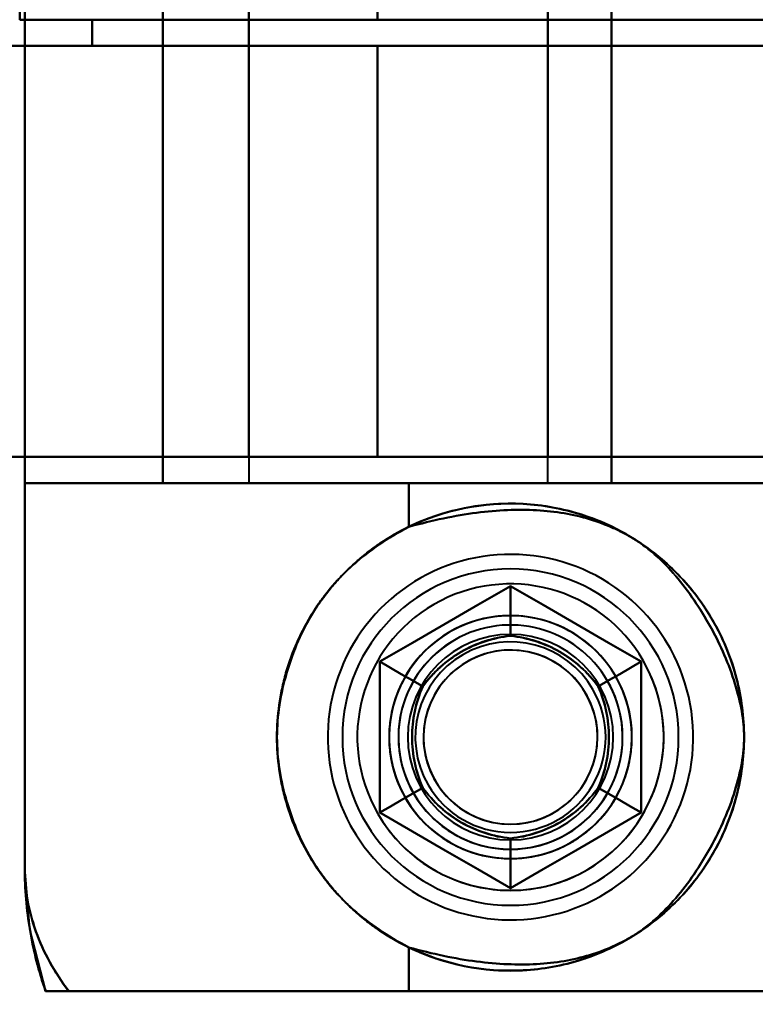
# Model space of a CAD drawing. Header units: millimetres. Extents: x -1392 to 1388, y -239 to 1267.
# Tile 18 of 91: x -465 to -445, y 223 to 249. Entities that reach past the tile are written whole.
import ezdxf

# ---------------------------------------------------------------- set-up
doc = ezdxf.new("R2010")
doc.units = ezdxf.units.MM
for name, color, linetype, lineweight in [('A-ANNO-DIMS', 211, 'Continuous', 30), ('A-ANNO-DIMS-20', 211, 'Continuous', 30), ('G-IMPT', 8, 'Continuous', 40)]:
    doc.layers.add(name, color=color, linetype=linetype, lineweight=lineweight)
doc.styles.add('Arial_1', font='arial.ttf', dxfattribs={"height": 60})
doc.dimstyles.new('Linéaire', dxfattribs={"dimscale": 304.8, "dimtxt": 61.215564, "dimasz": 0.131234, "dimexe": 0.131234, "dimexo": 0.131234, "dimgap": 0.131234, "dimtad": 1, "dimdec": 0, "dimzin": 0, "dimdsep": 46, "dimtxsty": 'Arial_1', "dimblk1": 'OBLIQUE', "dimblk2": 'OBLIQUE', "dimsah": 1, "dimcen": 0.09, "dimazin": 0, "dimtfac": 1, "dimtdec": 4, "dimtix": 1, "dimtmove": 0, "dimatfit": 3, "dimfxl": 1, "dimtvp": 1, "dimtfill": 1, "dimtolj": 1, "dimtzin": 0, "dimarcsym": 2})

# ---------------------------------------------------------------- blocks, each defined once
blk = doc.blocks.new('NEXA 2000 CALQUES_dwg-762145-Droite')
at = {"layer": 'G-IMPT'}
for p, q in [((-458.665, 275.072), (-458.665, 236.672)), ((-450.665, 236.672), (-450.665, 275.072)), ((-455.221, 249.072), (-464.8, 249.072)), ((-462.859, 249.072), (-464.8, 249.072)), ((-464.8, 249.072), (-455.221, 249.072)), ((-464.8, 249.072), (-462.859, 249.072)), ((-458.665, 249.072), (-458.665, 248.372)), ((-450.665, 249.072), (-458.665, 249.072)), ((-458.665, 249.072), (-450.665, 249.072)), ((-434.657, 249.072), (-455.221, 249.072)), ((-455.221, 249.072), (-434.657, 249.072)), ((-450.665, 248.372), (-450.665, 249.072)), ((-465.5, 248.372), (-455.221, 248.372)), ((-465.5, 248.372), (-462.859, 248.372)), ((-455.221, 248.372), (-465.5, 248.372)), ((-462.859, 248.372), (-465.5, 248.372)), ((-465.5, 248.372), (-455.221, 248.372)), ((-465.5, 248.372), (-462.859, 248.372)), ((-462.859, 248.372), (-465.5, 248.372)), ((-455.221, 248.372), (-465.5, 248.372)), ((-458.665, 248.372), (-450.665, 248.372)), ((-450.665, 248.372), (-458.665, 248.372)), ((-458.665, 248.372), (-450.665, 248.372)), ((-450.665, 248.372), (-458.665, 248.372)), ((-455.221, 248.372), (-434.657, 248.372)), ((-434.657, 248.372), (-455.221, 248.372)), ((-455.221, 248.372), (-434.657, 248.372)), ((-434.657, 248.372), (-455.221, 248.372)), ((-455.221, 237.372), (-465.5, 237.372)), ((-458.665, 237.372), (-465.5, 237.372)), ((-465.5, 237.372), (-458.665, 237.372)), ((-465.5, 237.372), (-455.221, 237.372)), ((-455.221, 237.372), (-465.5, 237.372)), ((-458.665, 237.372), (-465.5, 237.372)), ((-465.5, 237.372), (-455.221, 237.372)), ((-465.5, 237.372), (-458.665, 237.372)), ((-458.665, 237.372), (-458.665, 236.672)), ((-450.665, 237.372), (-458.665, 237.372)), ((-458.665, 237.372), (-450.665, 237.372)), ((-450.665, 237.372), (-458.665, 237.372)), ((-458.665, 237.372), (-450.665, 237.372)), ((-437.5, 237.372), (-455.221, 237.372)), ((-455.221, 237.372), (-437.5, 237.372)), ((-437.5, 237.372), (-455.221, 237.372)), ((-455.221, 237.372), (-437.5, 237.372)), ((-450.665, 236.672), (-450.665, 237.372)), ((-464.665, 236.672), (-464.665, 226.372)), ((-454.387, 236.672), (-464.665, 236.672)), ((-464.665, 236.672), (-454.387, 236.672)), ((-454.387, 236.672), (-464.665, 236.672)), ((-464.665, 236.672), (-454.387, 236.672)), ((-450.665, 236.672), (-458.665, 236.672)), ((-450.665, 236.672), (-458.665, 236.672)), ((-458.665, 236.672), (-450.665, 236.672)), ((-458.665, 236.672), (-450.665, 236.672)), ((-450.665, 236.672), (-458.665, 236.672)), ((-450.665, 236.672), (-458.665, 236.672)), ((-458.665, 236.672), (-450.665, 236.672)), ((-458.665, 236.672), (-450.665, 236.672)), ((-439.665, 236.672), (-454.387, 236.672)), ((-454.387, 236.672), (-439.665, 236.672)), ((-439.665, 236.672), (-454.387, 236.672)), ((-454.387, 236.672), (-439.665, 236.672)), ((-454.387, 223.072), (-463.484, 223.072)), ((-463.484, 223.072), (-454.387, 223.072)), ((-454.387, 223.072), (-463.484, 223.072)), ((-463.484, 223.072), (-454.387, 223.072)), ((-439.665, 223.072), (-454.387, 223.072)), ((-454.387, 223.072), (-439.665, 223.072)), ((-439.665, 223.072), (-454.387, 223.072)), ((-454.387, 223.072), (-439.665, 223.072))]:
    blk.add_line(p, q, dxfattribs=at)
at = {"layer": 'G-IMPT', "flags": 128}
for points in [[(-464.665, 285.372), (-464.665, 270.622), (-464.665, 255.872), (-464.665, 241.122), (-464.665, 226.372)], [(-464.665, 226.372), (-464.665, 241.122), (-464.665, 255.872), (-464.665, 270.622), (-464.665, 285.372)], [(-464.665, 285.372), (-464.665, 270.622), (-464.665, 255.872), (-464.665, 241.122), (-464.665, 226.372)], [(-464.665, 226.372), (-464.665, 241.122), (-464.665, 255.872), (-464.665, 270.622), (-464.665, 285.372)], [(-464.665, 236.672), (-464.665, 246.272), (-464.665, 255.872), (-464.665, 265.472), (-464.665, 275.072)], [(-464.665, 275.072), (-464.665, 265.472), (-464.665, 255.872), (-464.665, 246.272), (-464.665, 236.672)], [(-464.665, 275.072), (-464.665, 265.472), (-464.665, 255.872), (-464.665, 246.272), (-464.665, 236.672)], [(-464.665, 236.672), (-464.665, 246.272), (-464.665, 255.872), (-464.665, 265.472), (-464.665, 275.072)], [(-460.965, 275.072), (-460.965, 265.472), (-460.965, 255.872), (-460.965, 246.272), (-460.965, 236.672)], [(-460.965, 275.072), (-460.965, 265.472), (-460.965, 255.872), (-460.965, 246.272), (-460.965, 236.672)], [(-460.965, 236.672), (-460.965, 246.272), (-460.965, 255.872), (-460.965, 265.472), (-460.965, 275.072)], [(-460.965, 236.672), (-460.965, 246.272), (-460.965, 255.872), (-460.965, 265.472), (-460.965, 275.072)], [(-460.965, 275.072), (-460.965, 265.472), (-460.965, 255.872), (-460.965, 246.272), (-460.965, 236.672)], [(-460.965, 236.672), (-460.965, 246.272), (-460.965, 255.872), (-460.965, 265.472), (-460.965, 275.072)], [(-460.965, 275.072), (-460.965, 265.472), (-460.965, 255.872), (-460.965, 246.272), (-460.965, 236.672)], [(-460.965, 236.672), (-460.965, 246.272), (-460.965, 255.872), (-460.965, 265.472), (-460.965, 275.072)], [(-448.965, 236.672), (-448.965, 246.272), (-448.965, 255.872), (-448.965, 265.472), (-448.965, 275.072)], [(-448.965, 236.672), (-448.965, 246.272), (-448.965, 255.872), (-448.965, 265.472), (-448.965, 275.072)], [(-448.965, 275.072), (-448.965, 265.472), (-448.965, 255.872), (-448.965, 246.272), (-448.965, 236.672)], [(-448.965, 275.072), (-448.965, 265.472), (-448.965, 255.872), (-448.965, 246.272), (-448.965, 236.672)], [(-448.965, 275.072), (-448.965, 265.472), (-448.965, 255.872), (-448.965, 246.272), (-448.965, 236.672)], [(-448.965, 236.672), (-448.965, 246.272), (-448.965, 255.872), (-448.965, 265.472), (-448.965, 275.072)], [(-448.965, 236.672), (-448.965, 246.272), (-448.965, 255.872), (-448.965, 265.472), (-448.965, 275.072)], [(-448.965, 275.072), (-448.965, 265.472), (-448.965, 255.872), (-448.965, 246.272), (-448.965, 236.672)], [(-458.665, 237.372), (-458.665, 246.622), (-458.665, 255.872), (-458.665, 265.122), (-458.665, 274.372)], [(-458.665, 274.372), (-458.665, 265.122), (-458.665, 255.872), (-458.665, 246.622), (-458.665, 237.372)], [(-458.665, 274.372), (-458.665, 265.122), (-458.665, 255.872), (-458.665, 246.622), (-458.665, 237.372)], [(-458.665, 237.372), (-458.665, 246.622), (-458.665, 255.872), (-458.665, 265.122), (-458.665, 274.372)], [(-450.665, 237.372), (-450.665, 246.622), (-450.665, 255.872), (-450.665, 265.122), (-450.665, 274.372)], [(-450.665, 274.372), (-450.665, 265.122), (-450.665, 255.872), (-450.665, 246.622), (-450.665, 237.372)], [(-450.665, 274.372), (-450.665, 265.122), (-450.665, 255.872), (-450.665, 246.622), (-450.665, 237.372)], [(-450.665, 237.372), (-450.665, 246.622), (-450.665, 255.872), (-450.665, 265.122), (-450.665, 274.372)], [(-464.8, 262.672), (-464.8, 259.272), (-464.8, 255.872), (-464.8, 252.472), (-464.8, 249.072)], [(-464.8, 249.072), (-464.8, 252.472), (-464.8, 255.872), (-464.8, 259.272), (-464.8, 262.672)], [(-458.665, 262.672), (-458.665, 259.272), (-458.665, 255.872), (-458.665, 252.472), (-458.665, 249.072)], [(-458.665, 249.072), (-458.665, 252.472), (-458.665, 255.872), (-458.665, 259.272), (-458.665, 262.672)], [(-455.221, 262.672), (-455.221, 259.272), (-455.221, 255.872), (-455.221, 252.472), (-455.221, 249.072)], [(-455.221, 249.072), (-455.221, 252.472), (-455.221, 255.872), (-455.221, 259.272), (-455.221, 262.672)], [(-450.665, 249.072), (-450.665, 252.472), (-450.665, 255.872), (-450.665, 259.272), (-450.665, 262.672)], [(-450.665, 262.672), (-450.665, 259.272), (-450.665, 255.872), (-450.665, 252.472), (-450.665, 249.072)], [(-462.859, 248.372), (-462.859, 248.547), (-462.859, 248.722), (-462.859, 248.897), (-462.859, 249.072)], [(-462.859, 249.072), (-461.811, 249.072), (-460.762, 249.072), (-459.714, 249.072), (-458.665, 249.072)], [(-462.859, 249.072), (-462.859, 248.897), (-462.859, 248.722), (-462.859, 248.547), (-462.859, 248.372)], [(-462.859, 248.372), (-462.859, 248.547), (-462.859, 248.722), (-462.859, 248.897), (-462.859, 249.072)], [(-458.665, 249.072), (-459.714, 249.072), (-460.762, 249.072), (-461.811, 249.072), (-462.859, 249.072)], [(-462.859, 249.072), (-462.859, 248.897), (-462.859, 248.722), (-462.859, 248.547), (-462.859, 248.372)], [(-462.859, 249.072), (-461.811, 249.072), (-460.762, 249.072), (-459.714, 249.072), (-458.665, 249.072)], [(-458.665, 249.072), (-458.665, 248.897), (-458.665, 248.722), (-458.665, 248.547), (-458.665, 248.372)], [(-458.665, 248.372), (-458.665, 248.547), (-458.665, 248.722), (-458.665, 248.897), (-458.665, 249.072)], [(-458.665, 248.372), (-458.665, 248.547), (-458.665, 248.722), (-458.665, 248.897), (-458.665, 249.072)], [(-458.665, 249.072), (-458.665, 248.897), (-458.665, 248.722), (-458.665, 248.547), (-458.665, 248.372)], [(-450.665, 249.072), (-450.665, 248.897), (-450.665, 248.722), (-450.665, 248.547), (-450.665, 248.372)], [(-450.665, 248.372), (-450.665, 248.547), (-450.665, 248.722), (-450.665, 248.897), (-450.665, 249.072)], [(-450.665, 249.072), (-446.663, 249.072), (-442.661, 249.072), (-438.659, 249.072), (-434.657, 249.072)], [(-450.665, 249.072), (-446.663, 249.072), (-442.661, 249.072), (-438.659, 249.072), (-434.657, 249.072)], [(-450.665, 248.372), (-450.665, 248.547), (-450.665, 248.722), (-450.665, 248.897), (-450.665, 249.072)], [(-450.665, 249.072), (-450.665, 248.897), (-450.665, 248.722), (-450.665, 248.547), (-450.665, 248.372)], [(-434.657, 249.072), (-438.659, 249.072), (-442.661, 249.072), (-446.663, 249.072), (-450.665, 249.072)], [(-458.665, 248.372), (-459.714, 248.372), (-460.762, 248.372), (-461.811, 248.372), (-462.859, 248.372)], [(-462.859, 248.372), (-461.811, 248.372), (-460.762, 248.372), (-459.714, 248.372), (-458.665, 248.372)], [(-462.859, 248.372), (-461.811, 248.372), (-460.762, 248.372), (-459.714, 248.372), (-458.665, 248.372)], [(-458.665, 248.372), (-459.714, 248.372), (-460.762, 248.372), (-461.811, 248.372), (-462.859, 248.372)], [(-458.665, 237.372), (-458.665, 240.122), (-458.665, 242.872), (-458.665, 245.622), (-458.665, 248.372)], [(-458.665, 248.372), (-458.665, 245.622), (-458.665, 242.872), (-458.665, 240.122), (-458.665, 237.372)], [(-458.665, 248.372), (-458.665, 245.622), (-458.665, 242.872), (-458.665, 240.122), (-458.665, 237.372)], [(-458.665, 237.372), (-458.665, 240.122), (-458.665, 242.872), (-458.665, 245.622), (-458.665, 248.372)], [(-455.221, 248.372), (-455.221, 245.622), (-455.221, 242.872), (-455.221, 240.122), (-455.221, 237.372)], [(-455.221, 237.372), (-455.221, 240.122), (-455.221, 242.872), (-455.221, 245.622), (-455.221, 248.372)], [(-455.221, 237.372), (-455.221, 240.122), (-455.221, 242.872), (-455.221, 245.622), (-455.221, 248.372)], [(-455.221, 248.372), (-455.221, 245.622), (-455.221, 242.872), (-455.221, 240.122), (-455.221, 237.372)], [(-450.665, 248.372), (-446.663, 248.372), (-442.661, 248.372), (-438.659, 248.372), (-434.657, 248.372)], [(-450.665, 248.372), (-450.665, 245.622), (-450.665, 242.872), (-450.665, 240.122), (-450.665, 237.372)], [(-450.665, 237.372), (-450.665, 240.122), (-450.665, 242.872), (-450.665, 245.622), (-450.665, 248.372)], [(-434.657, 248.372), (-438.659, 248.372), (-442.661, 248.372), (-446.663, 248.372), (-450.665, 248.372)], [(-434.657, 248.372), (-438.659, 248.372), (-442.661, 248.372), (-446.663, 248.372), (-450.665, 248.372)], [(-450.665, 237.372), (-450.665, 240.122), (-450.665, 242.872), (-450.665, 245.622), (-450.665, 248.372)], [(-450.665, 248.372), (-450.665, 245.622), (-450.665, 242.872), (-450.665, 240.122), (-450.665, 237.372)], [(-450.665, 248.372), (-446.663, 248.372), (-442.661, 248.372), (-438.659, 248.372), (-434.657, 248.372)], [(-437.5, 237.372), (-440.791, 237.372), (-444.083, 237.372), (-447.374, 237.372), (-450.665, 237.372)], [(-450.665, 237.372), (-447.374, 237.372), (-444.083, 237.372), (-440.791, 237.372), (-437.5, 237.372)], [(-450.665, 237.372), (-447.374, 237.372), (-444.083, 237.372), (-440.791, 237.372), (-437.5, 237.372)], [(-437.5, 237.372), (-440.791, 237.372), (-444.083, 237.372), (-447.374, 237.372), (-450.665, 237.372)], [(-460.965, 236.672), (-461.89, 236.672), (-462.815, 236.672), (-463.74, 236.672), (-464.665, 236.672)], [(-464.665, 236.672), (-463.74, 236.672), (-462.815, 236.672), (-461.89, 236.672), (-460.965, 236.672)], [(-464.665, 226.372), (-464.665, 228.947), (-464.665, 231.522), (-464.665, 234.097), (-464.665, 236.672)], [(-464.665, 236.672), (-464.665, 234.097), (-464.665, 231.522), (-464.665, 228.947), (-464.665, 226.372)], [(-464.665, 236.672), (-463.74, 236.672), (-462.815, 236.672), (-461.89, 236.672), (-460.965, 236.672)], [(-464.665, 226.372), (-464.665, 228.947), (-464.665, 231.522), (-464.665, 234.097), (-464.665, 236.672)], [(-460.965, 236.672), (-461.89, 236.672), (-462.815, 236.672), (-463.74, 236.672), (-464.665, 236.672)], [(-464.665, 236.672), (-464.665, 234.097), (-464.665, 231.522), (-464.665, 228.947), (-464.665, 226.372)], [(-460.965, 236.672), (-457.965, 236.672), (-454.965, 236.672), (-451.965, 236.672), (-448.965, 236.672)], [(-448.965, 236.672), (-451.965, 236.672), (-454.965, 236.672), (-457.965, 236.672), (-460.965, 236.672)], [(-460.965, 236.672), (-457.965, 236.672), (-454.965, 236.672), (-451.965, 236.672), (-448.965, 236.672)], [(-448.965, 236.672), (-451.965, 236.672), (-454.965, 236.672), (-457.965, 236.672), (-460.965, 236.672)], [(-454.387, 235.499), (-454.387, 235.792), (-454.387, 236.086), (-454.387, 236.379), (-454.387, 236.672)], [(-454.387, 236.672), (-454.387, 236.379), (-454.387, 236.086), (-454.387, 235.792), (-454.387, 235.499)], [(-454.387, 235.499), (-454.387, 235.792), (-454.387, 236.086), (-454.387, 236.379), (-454.387, 236.672)], [(-454.387, 236.672), (-454.387, 236.379), (-454.387, 236.086), (-454.387, 235.792), (-454.387, 235.499)], [(-439.665, 236.672), (-441.99, 236.672), (-444.315, 236.672), (-446.64, 236.672), (-448.965, 236.672)], [(-448.965, 236.672), (-446.64, 236.672), (-444.315, 236.672), (-441.99, 236.672), (-439.665, 236.672)], [(-439.665, 236.672), (-441.99, 236.672), (-444.315, 236.672), (-446.64, 236.672), (-448.965, 236.672)], [(-448.965, 236.672), (-446.64, 236.672), (-444.315, 236.672), (-441.99, 236.672), (-439.665, 236.672)], [(-447.43, 232.318), (-447.531, 232.485), (-447.639, 232.648), (-447.753, 232.807), (-447.874, 232.961), (-448, 233.11), (-448.133, 233.254), (-448.271, 233.393), (-448.414, 233.526), (-448.563, 233.653), (-448.716, 233.774), (-448.875, 233.889), (-449.038, 233.997), (-449.205, 234.099), (-449.376, 234.194), (-449.55, 234.282), (-449.728, 234.363), (-449.909, 234.437), (-450.093, 234.503), (-450.28, 234.562), (-450.469, 234.614), (-450.659, 234.658), (-450.851, 234.695), (-451.045, 234.723), (-451.239, 234.744), (-451.434, 234.757), (-451.63, 234.763), (-451.826, 234.76), (-452.021, 234.75), (-452.216, 234.732), (-452.41, 234.706), (-452.602, 234.672), (-452.793, 234.631), (-452.983, 234.582), (-453.17, 234.525), (-453.355, 234.462), (-453.537, 234.39), (-453.716, 234.312), (-453.892, 234.226), (-454.064, 234.134), (-454.233, 234.034), (-454.397, 233.928), (-454.557, 233.816), (-454.713, 233.697), (-454.863, 233.572), (-455.009, 233.441), (-455.149, 233.305), (-455.283, 233.163), (-455.412, 233.015), (-455.535, 232.863), (-455.651, 232.706), (-455.761, 232.544), (-455.865, 232.378), (-455.962, 232.208), (-456.052, 232.035), (-456.135, 231.857), (-456.21, 231.677), (-456.279, 231.494), (-456.34, 231.308), (-456.394, 231.12), (-456.44, 230.93), (-456.478, 230.738), (-456.509, 230.545), (-456.532, 230.351), (-456.547, 230.156), (-456.555, 229.96), (-456.554, 229.765), (-456.546, 229.569), (-456.53, 229.374), (-456.506, 229.18), (-456.475, 228.987), (-456.436, 228.795), (-456.389, 228.606), (-456.334, 228.418), (-456.272, 228.232), (-456.203, 228.049), (-456.127, 227.869), (-456.043, 227.692), (-455.952, 227.519), (-455.9, 227.427)], [(-447.43, 232.318), (-447.531, 232.485), (-447.639, 232.648), (-447.753, 232.807), (-447.874, 232.961), (-448, 233.11), (-448.133, 233.254), (-448.271, 233.393), (-448.414, 233.526), (-448.563, 233.653), (-448.716, 233.774), (-448.875, 233.889), (-449.038, 233.997), (-449.205, 234.099), (-449.376, 234.194), (-449.55, 234.282), (-449.728, 234.363), (-449.909, 234.437), (-450.093, 234.503), (-450.28, 234.562), (-450.469, 234.614), (-450.659, 234.658), (-450.851, 234.695), (-451.045, 234.723), (-451.239, 234.744), (-451.434, 234.757), (-451.63, 234.763), (-451.826, 234.76), (-452.021, 234.75), (-452.216, 234.732), (-452.41, 234.706), (-452.602, 234.672), (-452.793, 234.631), (-452.983, 234.582), (-453.17, 234.525), (-453.355, 234.462), (-453.537, 234.39), (-453.716, 234.312), (-453.892, 234.226), (-454.064, 234.134), (-454.233, 234.034), (-454.397, 233.928), (-454.557, 233.816), (-454.713, 233.697), (-454.863, 233.572), (-455.009, 233.441), (-455.149, 233.305), (-455.283, 233.163), (-455.412, 233.015), (-455.535, 232.863), (-455.651, 232.706), (-455.761, 232.544), (-455.865, 232.378), (-455.962, 232.208), (-456.052, 232.035), (-456.135, 231.857), (-456.21, 231.677), (-456.279, 231.494), (-456.34, 231.308), (-456.394, 231.12), (-456.44, 230.93), (-456.478, 230.738), (-456.509, 230.545), (-456.532, 230.351), (-456.547, 230.156), (-456.555, 229.96), (-456.554, 229.765), (-456.546, 229.569), (-456.53, 229.374), (-456.506, 229.18), (-456.475, 228.987), (-456.436, 228.795), (-456.389, 228.606), (-456.334, 228.418), (-456.272, 228.232), (-456.203, 228.049), (-456.127, 227.869), (-456.043, 227.692), (-455.952, 227.519), (-455.9, 227.427)], [(-451.665, 233.914), (-452.54, 233.409), (-453.415, 232.903), (-454.29, 232.398), (-455.165, 231.893)], [(-455.165, 231.893), (-454.29, 232.398), (-453.415, 232.903), (-452.54, 233.409), (-451.665, 233.914)], [(-451.665, 233.914), (-452.54, 233.409), (-453.415, 232.903), (-454.29, 232.398), (-455.165, 231.893)], [(-451.665, 233.914), (-452.54, 233.409), (-453.415, 232.903), (-454.29, 232.398), (-455.165, 231.893)], [(-455.165, 231.893), (-454.29, 232.398), (-453.415, 232.903), (-452.54, 233.409), (-451.665, 233.914)], [(-455.165, 231.893), (-454.29, 232.398), (-453.415, 232.903), (-452.54, 233.409), (-451.665, 233.914)], [(-455.165, 231.893), (-454.29, 232.398), (-453.415, 232.903), (-452.54, 233.409), (-451.665, 233.914)], [(-451.665, 233.914), (-452.54, 233.409), (-453.415, 232.903), (-454.29, 232.398), (-455.165, 231.893)], [(-455.165, 231.893), (-454.29, 232.398), (-453.415, 232.903), (-452.54, 233.409), (-451.665, 233.914)], [(-455.165, 231.893), (-454.29, 232.398), (-453.415, 232.903), (-452.54, 233.409), (-451.665, 233.914)], [(-451.665, 233.914), (-452.54, 233.409), (-453.415, 232.903), (-454.29, 232.398), (-455.165, 231.893)], [(-451.665, 233.914), (-452.54, 233.409), (-453.415, 232.903), (-454.29, 232.398), (-455.165, 231.893)], [(-448.165, 231.893), (-449.04, 232.398), (-449.915, 232.903), (-450.79, 233.409), (-451.665, 233.914)], [(-451.665, 233.914), (-451.665, 233.581), (-451.665, 233.248), (-451.665, 232.914), (-451.665, 232.581)], [(-451.665, 232.581), (-451.665, 232.914), (-451.665, 233.248), (-451.665, 233.581), (-451.665, 233.914)], [(-451.665, 233.914), (-450.79, 233.409), (-449.915, 232.903), (-449.04, 232.398), (-448.165, 231.893)], [(-448.165, 231.893), (-449.04, 232.398), (-449.915, 232.903), (-450.79, 233.409), (-451.665, 233.914)], [(-448.165, 231.893), (-449.04, 232.398), (-449.915, 232.903), (-450.79, 233.409), (-451.665, 233.914)], [(-451.665, 233.914), (-450.79, 233.409), (-449.915, 232.903), (-449.04, 232.398), (-448.165, 231.893)], [(-451.665, 233.914), (-450.79, 233.409), (-449.915, 232.903), (-449.04, 232.398), (-448.165, 231.893)], [(-451.665, 233.914), (-451.665, 233.581), (-451.665, 233.248), (-451.665, 232.914), (-451.665, 232.581)], [(-451.665, 232.581), (-451.665, 232.914), (-451.665, 233.248), (-451.665, 233.581), (-451.665, 233.914)], [(-451.665, 233.914), (-450.79, 233.409), (-449.915, 232.903), (-449.04, 232.398), (-448.165, 231.893)], [(-448.165, 231.893), (-449.04, 232.398), (-449.915, 232.903), (-450.79, 233.409), (-451.665, 233.914)], [(-451.665, 233.914), (-450.79, 233.409), (-449.915, 232.903), (-449.04, 232.398), (-448.165, 231.893)], [(-451.665, 233.914), (-450.79, 233.409), (-449.915, 232.903), (-449.04, 232.398), (-448.165, 231.893)], [(-448.165, 231.893), (-449.04, 232.398), (-449.915, 232.903), (-450.79, 233.409), (-451.665, 233.914)], [(-448.165, 231.893), (-449.04, 232.398), (-449.915, 232.903), (-450.79, 233.409), (-451.665, 233.914)], [(-455.9, 227.427), (-455.799, 227.26), (-455.691, 227.096), (-455.577, 226.938), (-455.457, 226.784), (-455.33, 226.634), (-455.198, 226.49), (-455.06, 226.352), (-454.916, 226.219), (-454.767, 226.092), (-454.614, 225.971), (-454.455, 225.856), (-454.293, 225.748), (-454.126, 225.646), (-453.955, 225.551), (-453.78, 225.463), (-453.602, 225.382), (-453.421, 225.308), (-453.237, 225.241), (-453.05, 225.182), (-452.862, 225.131), (-452.671, 225.086), (-452.479, 225.05), (-452.286, 225.021), (-452.091, 225), (-451.896, 224.987), (-451.7, 224.982), (-451.505, 224.985), (-451.309, 224.995), (-451.115, 225.013), (-450.921, 225.039), (-450.728, 225.072), (-450.537, 225.114), (-450.348, 225.163), (-450.16, 225.219), (-449.975, 225.283), (-449.793, 225.354), (-449.614, 225.433), (-449.438, 225.518), (-449.266, 225.611), (-449.097, 225.71), (-448.933, 225.816), (-448.773, 225.929), (-448.618, 226.048), (-448.467, 226.173), (-448.322, 226.303), (-448.182, 226.44), (-448.047, 226.582), (-447.918, 226.729), (-447.796, 226.882), (-447.679, 227.039), (-447.569, 227.2), (-447.466, 227.366), (-447.369, 227.536), (-447.279, 227.71), (-447.196, 227.887), (-447.12, 228.067), (-447.051, 228.251), (-446.99, 228.436), (-446.937, 228.625), (-446.89, 228.815), (-446.852, 229.006), (-446.821, 229.2), (-446.798, 229.394), (-446.783, 229.589), (-446.776, 229.784), (-446.776, 229.98), (-446.784, 230.175), (-446.8, 230.37), (-446.824, 230.564), (-446.855, 230.757), (-446.895, 230.949), (-446.942, 231.139), (-446.996, 231.327), (-447.058, 231.512), (-447.127, 231.695), (-447.204, 231.875), (-447.287, 232.052), (-447.378, 232.226), (-447.43, 232.318)], [(-455.9, 227.427), (-455.799, 227.26), (-455.691, 227.096), (-455.577, 226.938), (-455.457, 226.784), (-455.33, 226.634), (-455.198, 226.49), (-455.06, 226.352), (-454.916, 226.219), (-454.767, 226.092), (-454.614, 225.971), (-454.455, 225.856), (-454.293, 225.748), (-454.126, 225.646), (-453.955, 225.551), (-453.78, 225.463), (-453.602, 225.382), (-453.421, 225.308), (-453.237, 225.241), (-453.05, 225.182), (-452.862, 225.131), (-452.671, 225.086), (-452.479, 225.05), (-452.286, 225.021), (-452.091, 225), (-451.896, 224.987), (-451.7, 224.982), (-451.505, 224.985), (-451.309, 224.995), (-451.115, 225.013), (-450.921, 225.039), (-450.728, 225.072), (-450.537, 225.114), (-450.348, 225.163), (-450.16, 225.219), (-449.975, 225.283), (-449.793, 225.354), (-449.614, 225.433), (-449.438, 225.518), (-449.266, 225.611), (-449.097, 225.71), (-448.933, 225.816), (-448.773, 225.929), (-448.618, 226.048), (-448.467, 226.173), (-448.322, 226.303), (-448.182, 226.44), (-448.047, 226.582), (-447.918, 226.729), (-447.796, 226.882), (-447.679, 227.039), (-447.569, 227.2), (-447.466, 227.366), (-447.369, 227.536), (-447.279, 227.71), (-447.196, 227.887), (-447.12, 228.067), (-447.051, 228.251), (-446.99, 228.436), (-446.937, 228.625), (-446.89, 228.815), (-446.852, 229.006), (-446.821, 229.2), (-446.798, 229.394), (-446.783, 229.589), (-446.776, 229.784), (-446.776, 229.98), (-446.784, 230.175), (-446.8, 230.37), (-446.824, 230.564), (-446.855, 230.757), (-446.895, 230.949), (-446.942, 231.139), (-446.996, 231.327), (-447.058, 231.512), (-447.127, 231.695), (-447.204, 231.875), (-447.287, 232.052), (-447.378, 232.226), (-447.43, 232.318)], [(-454.011, 231.227), (-454.3, 231.393), (-454.588, 231.56), (-454.877, 231.726), (-455.165, 231.893)], [(-455.165, 231.893), (-455.165, 230.883), (-455.165, 229.872), (-455.165, 228.862), (-455.165, 227.852)], [(-455.165, 231.893), (-454.877, 231.726), (-454.588, 231.56), (-454.3, 231.393), (-454.011, 231.227)], [(-455.165, 227.852), (-455.165, 228.862), (-455.165, 229.872), (-455.165, 230.883), (-455.165, 231.893)], [(-455.165, 231.893), (-455.165, 230.883), (-455.165, 229.872), (-455.165, 228.862), (-455.165, 227.852)], [(-455.165, 231.893), (-455.165, 230.883), (-455.165, 229.872), (-455.165, 228.862), (-455.165, 227.852)], [(-455.165, 227.852), (-455.165, 228.862), (-455.165, 229.872), (-455.165, 230.883), (-455.165, 231.893)], [(-455.165, 227.852), (-455.165, 228.862), (-455.165, 229.872), (-455.165, 230.883), (-455.165, 231.893)], [(-455.165, 227.852), (-455.165, 228.862), (-455.165, 229.872), (-455.165, 230.883), (-455.165, 231.893)], [(-455.165, 231.893), (-454.877, 231.726), (-454.588, 231.56), (-454.3, 231.393), (-454.011, 231.227)], [(-454.011, 231.227), (-454.3, 231.393), (-454.588, 231.56), (-454.877, 231.726), (-455.165, 231.893)], [(-455.165, 231.893), (-455.165, 230.883), (-455.165, 229.872), (-455.165, 228.862), (-455.165, 227.852)], [(-455.165, 227.852), (-455.165, 228.862), (-455.165, 229.872), (-455.165, 230.883), (-455.165, 231.893)], [(-455.165, 227.852), (-455.165, 228.862), (-455.165, 229.872), (-455.165, 230.883), (-455.165, 231.893)], [(-455.165, 231.893), (-455.165, 230.883), (-455.165, 229.872), (-455.165, 228.862), (-455.165, 227.852)], [(-455.165, 231.893), (-455.165, 230.883), (-455.165, 229.872), (-455.165, 228.862), (-455.165, 227.852)], [(-448.165, 231.893), (-448.454, 231.726), (-448.742, 231.56), (-449.031, 231.393), (-449.319, 231.227)], [(-449.319, 231.227), (-449.031, 231.393), (-448.742, 231.56), (-448.454, 231.726), (-448.165, 231.893)], [(-448.165, 231.893), (-448.454, 231.726), (-448.742, 231.56), (-449.031, 231.393), (-449.319, 231.227)], [(-449.319, 231.227), (-449.031, 231.393), (-448.742, 231.56), (-448.454, 231.726), (-448.165, 231.893)], [(-448.165, 227.852), (-448.165, 228.862), (-448.165, 229.872), (-448.165, 230.883), (-448.165, 231.893)], [(-448.165, 231.893), (-448.165, 230.883), (-448.165, 229.872), (-448.165, 228.862), (-448.165, 227.852)], [(-448.165, 227.852), (-448.165, 228.862), (-448.165, 229.872), (-448.165, 230.883), (-448.165, 231.893)], [(-448.165, 227.852), (-448.165, 228.862), (-448.165, 229.872), (-448.165, 230.883), (-448.165, 231.893)], [(-448.165, 231.893), (-448.165, 230.883), (-448.165, 229.872), (-448.165, 228.862), (-448.165, 227.852)], [(-448.165, 231.893), (-448.165, 230.883), (-448.165, 229.872), (-448.165, 228.862), (-448.165, 227.852)], [(-448.165, 231.893), (-448.165, 230.883), (-448.165, 229.872), (-448.165, 228.862), (-448.165, 227.852)], [(-448.165, 227.852), (-448.165, 228.862), (-448.165, 229.872), (-448.165, 230.883), (-448.165, 231.893)], [(-448.165, 231.893), (-448.165, 230.883), (-448.165, 229.872), (-448.165, 228.862), (-448.165, 227.852)], [(-448.165, 231.893), (-448.165, 230.883), (-448.165, 229.872), (-448.165, 228.862), (-448.165, 227.852)], [(-448.165, 227.852), (-448.165, 228.862), (-448.165, 229.872), (-448.165, 230.883), (-448.165, 231.893)], [(-448.165, 227.852), (-448.165, 228.862), (-448.165, 229.872), (-448.165, 230.883), (-448.165, 231.893)], [(-455.165, 227.852), (-454.877, 228.018), (-454.588, 228.185), (-454.3, 228.351), (-454.011, 228.518)], [(-454.011, 228.518), (-454.3, 228.351), (-454.588, 228.185), (-454.877, 228.018), (-455.165, 227.852)], [(-455.165, 227.852), (-454.877, 228.018), (-454.588, 228.185), (-454.3, 228.351), (-454.011, 228.518)], [(-454.011, 228.518), (-454.3, 228.351), (-454.588, 228.185), (-454.877, 228.018), (-455.165, 227.852)], [(-448.165, 227.852), (-448.454, 228.018), (-448.742, 228.185), (-449.031, 228.351), (-449.319, 228.518)], [(-449.319, 228.518), (-449.031, 228.351), (-448.742, 228.185), (-448.454, 228.018), (-448.165, 227.852)], [(-448.165, 227.852), (-448.454, 228.018), (-448.742, 228.185), (-449.031, 228.351), (-449.319, 228.518)], [(-449.319, 228.518), (-449.031, 228.351), (-448.742, 228.185), (-448.454, 228.018), (-448.165, 227.852)], [(-455.165, 227.852), (-454.29, 227.346), (-453.415, 226.841), (-452.54, 226.336), (-451.665, 225.831)], [(-451.665, 225.831), (-452.54, 226.336), (-453.415, 226.841), (-454.29, 227.346), (-455.165, 227.852)], [(-455.165, 227.852), (-454.29, 227.346), (-453.415, 226.841), (-452.54, 226.336), (-451.665, 225.831)], [(-455.165, 227.852), (-454.29, 227.346), (-453.415, 226.841), (-452.54, 226.336), (-451.665, 225.831)], [(-451.665, 225.831), (-452.54, 226.336), (-453.415, 226.841), (-454.29, 227.346), (-455.165, 227.852)], [(-451.665, 225.831), (-452.54, 226.336), (-453.415, 226.841), (-454.29, 227.346), (-455.165, 227.852)], [(-451.665, 225.831), (-452.54, 226.336), (-453.415, 226.841), (-454.29, 227.346), (-455.165, 227.852)], [(-455.165, 227.852), (-454.29, 227.346), (-453.415, 226.841), (-452.54, 226.336), (-451.665, 225.831)], [(-451.665, 225.831), (-452.54, 226.336), (-453.415, 226.841), (-454.29, 227.346), (-455.165, 227.852)], [(-451.665, 225.831), (-452.54, 226.336), (-453.415, 226.841), (-454.29, 227.346), (-455.165, 227.852)], [(-455.165, 227.852), (-454.29, 227.346), (-453.415, 226.841), (-452.54, 226.336), (-451.665, 225.831)], [(-455.165, 227.852), (-454.29, 227.346), (-453.415, 226.841), (-452.54, 226.336), (-451.665, 225.831)], [(-451.665, 225.831), (-450.79, 226.336), (-449.915, 226.841), (-449.04, 227.346), (-448.165, 227.852)], [(-448.165, 227.852), (-449.04, 227.346), (-449.915, 226.841), (-450.79, 226.336), (-451.665, 225.831)], [(-451.665, 225.831), (-450.79, 226.336), (-449.915, 226.841), (-449.04, 227.346), (-448.165, 227.852)], [(-451.665, 225.831), (-450.79, 226.336), (-449.915, 226.841), (-449.04, 227.346), (-448.165, 227.852)], [(-448.165, 227.852), (-449.04, 227.346), (-449.915, 226.841), (-450.79, 226.336), (-451.665, 225.831)], [(-448.165, 227.852), (-449.04, 227.346), (-449.915, 226.841), (-450.79, 226.336), (-451.665, 225.831)], [(-448.165, 227.852), (-449.04, 227.346), (-449.915, 226.841), (-450.79, 226.336), (-451.665, 225.831)], [(-451.665, 225.831), (-450.79, 226.336), (-449.915, 226.841), (-449.04, 227.346), (-448.165, 227.852)], [(-448.165, 227.852), (-449.04, 227.346), (-449.915, 226.841), (-450.79, 226.336), (-451.665, 225.831)], [(-448.165, 227.852), (-449.04, 227.346), (-449.915, 226.841), (-450.79, 226.336), (-451.665, 225.831)], [(-451.665, 225.831), (-450.79, 226.336), (-449.915, 226.841), (-449.04, 227.346), (-448.165, 227.852)], [(-451.665, 225.831), (-450.79, 226.336), (-449.915, 226.841), (-449.04, 227.346), (-448.165, 227.852)], [(-451.665, 225.831), (-451.665, 226.164), (-451.665, 226.497), (-451.665, 226.83), (-451.665, 227.163)], [(-451.665, 227.163), (-451.665, 226.83), (-451.665, 226.497), (-451.665, 226.164), (-451.665, 225.831)], [(-451.665, 227.163), (-451.665, 226.83), (-451.665, 226.497), (-451.665, 226.164), (-451.665, 225.831)], [(-451.665, 225.831), (-451.665, 226.164), (-451.665, 226.497), (-451.665, 226.83), (-451.665, 227.163)], [(-464.104, 223.072), (-464.528, 224.729), (-464.665, 226.372)], [(-454.387, 223.072), (-454.387, 223.366), (-454.387, 223.659), (-454.387, 223.953), (-454.387, 224.246)], [(-454.387, 224.246), (-454.387, 223.953), (-454.387, 223.659), (-454.387, 223.366), (-454.387, 223.072)], [(-454.387, 223.072), (-454.387, 223.366), (-454.387, 223.659), (-454.387, 223.953), (-454.387, 224.246)], [(-454.387, 224.246), (-454.387, 223.953), (-454.387, 223.659), (-454.387, 223.366), (-454.387, 223.072)], [(-464.105, 223.072), (-458.829, 223.072), (-453.552, 223.072), (-448.276, 223.072), (-443, 223.072)], [(-443, 223.072), (-448.276, 223.072), (-453.552, 223.072), (-458.829, 223.072), (-464.105, 223.072)], [(-443, 223.072), (-448.276, 223.072), (-453.552, 223.072), (-458.829, 223.072), (-464.105, 223.072)], [(-464.105, 223.072), (-458.829, 223.072), (-453.552, 223.072), (-448.276, 223.072), (-443, 223.072)]]:
    blk.add_lwpolyline(points, dxfattribs=at)
at = {"layer": 'G-IMPT'}
for centre, radius, start, end in [((-451.665, 229.872), 6.25, 360, 180), ((-451.665, 229.872), 6.25, 360, 180), ((-451.665, 229.872), 6.25, 0, 180), ((-451.665, 229.872), 6.25, 0, 180), ((-451.665, 229.872), 4.5, 90, 270), ((-451.665, 229.872), 4.5, 360, 180), ((-451.665, 229.872), 4.5, 90, 180), ((-451.665, 229.872), 4.5, 0, 180), ((-451.665, 229.872), 4.5, 90, 270), ((-451.665, 229.872), 4.5, 0, 180), ((-451.665, 229.872), 4.5, 360, 180), ((-451.665, 229.872), 4.5, 360, 180), ((-451.665, 229.872), 4.5, 270, 90), ((-451.665, 229.872), 4.5, 360, 90), ((-451.665, 229.872), 4.5, 270, 90), ((-451.665, 229.872), 4.1, 30, 210), ((-451.665, 229.872), 4.1, 30, 210), ((-451.665, 229.872), 4.1, 30, 120), ((-451.665, 229.872), 4.1, 30, 120), ((-451.665, 229.872), 4.1, 120, 210), ((-451.665, 229.872), 4.1, 120, 210), ((-451.665, 229.872), 3.25, 90, 270), ((-451.665, 229.872), 3.25, 90, 210), ((-451.665, 229.872), 3.25, 30, 210), ((-451.665, 229.872), 3.25, 30, 210), ((-451.665, 229.872), 3.25, 360, 180), ((-451.665, 229.872), 3.25, 300, 120), ((-451.665, 229.872), 3.25, 300, 120), ((-451.665, 229.872), 3.25, 30, 120), ((-451.665, 229.872), 3.25, 270, 90), ((-451.665, 229.872), 3.25, 30, 90), ((-451.665, 229.872), 3.25, 120, 300), ((-451.665, 229.872), 3.25, 120, 300), ((-451.665, 229.872), 3.25, 120, 210), ((-451.665, 229.872), 3, 30, 210), ((-451.665, 229.872), 3, 30, 210), ((-451.665, 229.872), 3, 300, 120), ((-451.665, 229.872), 3, 300, 120), ((-451.665, 229.872), 3, 300, 120), ((-451.665, 229.872), 3, 300, 120), ((-451.665, 229.872), 3, 300, 120), ((-451.665, 229.872), 3, 300, 120), ((-451.665, 229.872), 3, 120, 300), ((-451.665, 229.872), 3, 120, 210), ((-451.665, 229.872), 3, 120, 300), ((-451.665, 229.872), 3, 120, 300), ((-451.665, 229.872), 3, 120, 210), ((-451.665, 229.872), 3, 120, 300), ((-451.665, 229.872), 2.75, 360, 180), ((-451.665, 229.872), 2.75, 360, 180), ((-451.665, 229.872), 2.75, 360, 180), ((-451.665, 229.872), 2.75, 360, 180), ((-451.665, 229.872), 2.75, 360, 180), ((-451.665, 229.872), 2.75, 360, 180), ((-451.665, 229.872), 2.75, 360, 180), ((-451.665, 229.872), 2.75, 360, 180), ((-451.665, 229.872), 2.548, 30, 210), ((-451.665, 229.872), 2.548, 30, 210), ((-451.665, 229.872), 2.548, 30, 210), ((-451.665, 229.872), 2.548, 30, 210), ((-451.665, 229.872), 2.548, 30, 210), ((-451.665, 229.872), 2.548, 30, 210), ((-451.665, 229.872), 2.548, 30, 210), ((-451.665, 229.872), 2.548, 30, 210), ((-451.665, 229.872), 2.33, 65.716, 245.716), ((-451.665, 229.872), 2.33, 65.716, 245.716), ((-451.665, 229.872), 2.33, 65.716, 245.716), ((-451.665, 229.872), 2.33, 65.716, 245.716), ((-451.665, 229.872), 2.33, 354.284, 174.284), ((-451.665, 229.872), 2.33, 354.284, 174.284), ((-451.665, 229.872), 2.33, 354.284, 174.284), ((-451.665, 229.872), 2.33, 354.284, 174.284), ((-451.665, 229.872), 4.1, 210, 30), ((-451.665, 229.872), 4.1, 210, 30), ((-451.665, 229.872), 2.33, 245.716, 65.716), ((-451.665, 229.872), 2.33, 245.716, 65.716), ((-451.665, 229.872), 2.33, 245.716, 65.716), ((-451.665, 229.872), 2.33, 245.716, 65.716), ((-451.665, 229.872), 4.1, 300, 30), ((-451.665, 229.872), 4.1, 300, 30), ((-451.665, 229.872), 3.25, 210, 30), ((-451.665, 229.872), 3.25, 210, 30), ((-451.665, 229.872), 3, 210, 30), ((-451.665, 229.872), 3, 210, 30), ((-451.665, 229.872), 3.25, 300, 30), ((-451.665, 229.872), 3.25, 0, 30), ((-451.665, 229.872), 2.548, 210, 30), ((-451.665, 229.872), 2.548, 210, 30), ((-451.665, 229.872), 2.548, 210, 30), ((-451.665, 229.872), 2.548, 210, 30), ((-451.665, 229.872), 2.548, 210, 30), ((-451.665, 229.872), 2.548, 210, 30), ((-451.665, 229.872), 2.548, 210, 30), ((-451.665, 229.872), 2.548, 210, 30), ((-451.665, 229.872), 2.33, 174.284, 354.284), ((-451.665, 229.872), 2.33, 174.284, 354.284), ((-451.665, 229.872), 2.33, 174.284, 354.284), ((-451.665, 229.872), 2.33, 174.284, 354.284), ((-451.665, 229.872), 6.25, 180, 360), ((-451.665, 229.872), 6.25, 180, 360), ((-451.665, 229.872), 6.25, 180, 360), ((-451.665, 229.872), 6.25, 180, 0), ((-451.665, 229.872), 4.5, 180, 0), ((-451.665, 229.872), 4.5, 180, 360), ((-451.665, 229.872), 4.5, 180, 0), ((-451.665, 229.872), 4.5, 180, 360), ((-451.665, 229.872), 4.5, 180, 270), ((-451.665, 229.872), 4.5, 180, 0), ((-451.665, 229.872), 3.25, 180, 0), ((-451.665, 229.872), 3.25, 210, 0), ((-451.665, 229.872), 2.75, 180, 360), ((-451.665, 229.872), 2.75, 180, 360), ((-451.665, 229.872), 2.75, 180, 360), ((-451.665, 229.872), 2.75, 180, 360), ((-451.665, 229.872), 2.75, 180, 360), ((-451.665, 229.872), 2.75, 180, 0), ((-451.665, 229.872), 2.75, 180, 360), ((-451.665, 229.872), 2.75, 180, 360), ((-451.665, 229.872), 4.5, 270, 0), ((-451.665, 229.872), 3.25, 210, 300), ((-451.665, 229.872), 3, 210, 300), ((-451.665, 229.872), 3, 210, 300), ((-451.665, 229.872), 4.1, 210, 300), ((-451.665, 229.872), 4.1, 210, 300), ((-454.665, 226.372), 10, 180, 199.2688), ((-454.665, 226.372), 10, 180, 199.2688), ((-454.665, 226.372), 10, 180, 199.2688), ((-454.665, 226.372), 10, 180, 199.2688)]:
    blk.add_arc(centre, radius, start, end, dxfattribs=at)
for points, knots in [([(-454.387, 235.499), (-453.446, 235.954), (-451.856, 236.278), (-449.745, 235.892), (-448.287, 235.21), (-447.076, 234.21), (-446.146, 232.944), (-445.551, 231.464), (-445.415, 230.404), (-445.415, 229.872)], [0, 0, 0, 0, 0.25, 0.375, 0.5, 0.625, 0.75, 0.875, 1, 1, 1, 1]), ([(-445.415, 229.872), (-445.415, 230.404), (-445.551, 231.464), (-446.146, 232.944), (-447.076, 234.21), (-448.287, 235.21), (-449.745, 235.892), (-451.856, 236.278), (-453.446, 235.954), (-454.387, 235.499)], [0, 0, 0, 0, 0.125, 0.25, 0.375, 0.5, 0.625, 0.75, 1, 1, 1, 1]), ([(-454.387, 224.246), (-453.751, 224.069), (-452.545, 223.817), (-451.201, 223.76), (-450.224, 223.868), (-449.541, 224.027), (-449.012, 224.223), (-448.613, 224.42), (-448.328, 224.584), (-448.05, 224.777), (-447.682, 225.085), (-447.059, 225.731), (-446.424, 226.663), (-445.929, 227.673), (-445.643, 228.438), (-445.459, 229.19), (-445.393, 229.872), (-445.459, 230.555), (-445.643, 231.307), (-445.929, 232.072), (-446.424, 233.082), (-447.059, 234.014), (-447.682, 234.66), (-448.05, 234.967), (-448.328, 235.161), (-448.613, 235.325), (-449.012, 235.521), (-449.541, 235.717), (-450.224, 235.876), (-451.201, 235.985), (-452.545, 235.928), (-453.751, 235.676), (-454.387, 235.499)], [0, 0, 0, 0, 0.0625, 0.125, 0.15625, 0.1875, 0.21875, 0.234375, 0.25, 0.265625, 0.28125, 0.3125, 0.375, 0.40625, 0.4375, 0.46875, 0.5, 0.53125, 0.5625, 0.59375, 0.625, 0.6875, 0.71875, 0.734375, 0.75, 0.765625, 0.78125, 0.8125, 0.84375, 0.875, 0.9375, 1, 1, 1, 1]), ([(-454.387, 235.499), (-453.751, 235.676), (-452.545, 235.928), (-451.201, 235.985), (-450.224, 235.876), (-449.541, 235.717), (-449.012, 235.521), (-448.613, 235.325), (-448.328, 235.161), (-448.05, 234.967), (-447.682, 234.66), (-447.059, 234.014), (-446.424, 233.082), (-445.929, 232.072), (-445.643, 231.307), (-445.459, 230.555), (-445.393, 229.872), (-445.459, 229.19), (-445.643, 228.438), (-445.929, 227.673), (-446.424, 226.663), (-447.059, 225.731), (-447.682, 225.085), (-448.05, 224.777), (-448.328, 224.584), (-448.613, 224.42), (-449.012, 224.223), (-449.541, 224.027), (-450.224, 223.868), (-451.201, 223.76), (-452.545, 223.817), (-453.751, 224.069), (-454.387, 224.246)], [0, 0, 0, 0, 0.0625, 0.125, 0.15625, 0.1875, 0.21875, 0.234375, 0.25, 0.265625, 0.28125, 0.3125, 0.375, 0.40625, 0.4375, 0.46875, 0.5, 0.53125, 0.5625, 0.59375, 0.625, 0.6875, 0.71875, 0.734375, 0.75, 0.765625, 0.78125, 0.8125, 0.84375, 0.875, 0.9375, 1, 1, 1, 1]), ([(-457.915, 229.872), (-457.915, 230.16), (-457.885, 230.594), (-457.785, 231.168), (-457.644, 231.735), (-457.439, 232.297), (-457.176, 232.832), (-456.953, 233.214), (-456.709, 233.572), (-456.443, 233.909), (-456.156, 234.226), (-455.845, 234.526), (-455.509, 234.807), (-455.036, 235.15), (-454.653, 235.37), (-454.387, 235.499)], [0, 0, 0, 0, 0.125, 0.1875, 0.25, 0.375, 0.4375, 0.5, 0.5625, 0.625, 0.6875, 0.75, 0.8125, 0.875, 1, 1, 1, 1]), ([(-454.387, 235.499), (-454.948, 235.204), (-455.692, 234.698), (-456.479, 233.889), (-456.963, 233.225), (-457.36, 232.464), (-457.668, 231.613), (-457.867, 230.727), (-457.939, 229.873), (-457.867, 229.02), (-457.601, 227.835), (-457.123, 226.738), (-456.479, 225.855), (-455.692, 225.046), (-454.948, 224.54), (-454.387, 224.246)], [0, 0, 0, 0, 0.125, 0.1875, 0.25, 0.3125, 0.375, 0.4375, 0.5, 0.5625, 0.625, 0.75, 0.8125, 0.875, 1, 1, 1, 1]), ([(-454.387, 235.499), (-454.653, 235.37), (-455.036, 235.149), (-455.51, 234.806), (-455.845, 234.526), (-456.156, 234.226), (-456.443, 233.909), (-456.708, 233.573), (-456.952, 233.215), (-457.175, 232.833), (-457.439, 232.298), (-457.643, 231.736), (-457.784, 231.168), (-457.885, 230.594), (-457.915, 230.16), (-457.915, 229.872)], [0, 0, 0, 0, 0.125, 0.1875, 0.25, 0.3125, 0.375, 0.4375, 0.5, 0.5625, 0.625, 0.75, 0.8125, 0.875, 1, 1, 1, 1]), ([(-454.387, 224.246), (-454.948, 224.54), (-455.692, 225.047), (-456.479, 225.856), (-456.963, 226.519), (-457.36, 227.281), (-457.668, 228.132), (-457.867, 229.018), (-457.939, 229.871), (-457.867, 230.724), (-457.601, 231.909), (-457.123, 233.007), (-456.479, 233.889), (-455.692, 234.699), (-454.948, 235.205), (-454.387, 235.499)], [0, 0, 0, 0, 0.125, 0.1875, 0.25, 0.3125, 0.375, 0.4375, 0.5, 0.5625, 0.625, 0.75, 0.8125, 0.875, 1, 1, 1, 1]), ([(-454.387, 224.246), (-454.653, 224.375), (-455.036, 224.595), (-455.51, 224.938), (-455.845, 225.219), (-456.156, 225.518), (-456.443, 225.835), (-456.708, 226.172), (-456.952, 226.53), (-457.175, 226.912), (-457.439, 227.447), (-457.643, 228.009), (-457.784, 228.576), (-457.885, 229.151), (-457.915, 229.585), (-457.915, 229.872)], [0, 0, 0, 0, 0.125, 0.1875, 0.25, 0.3125, 0.375, 0.4375, 0.5, 0.5625, 0.625, 0.75, 0.8125, 0.875, 1, 1, 1, 1]), ([(-457.915, 229.872), (-457.915, 229.585), (-457.885, 229.151), (-457.785, 228.577), (-457.644, 228.009), (-457.439, 227.448), (-457.176, 226.913), (-456.953, 226.531), (-456.709, 226.173), (-456.443, 225.836), (-456.156, 225.518), (-455.845, 225.218), (-455.509, 224.938), (-455.036, 224.595), (-454.653, 224.375), (-454.387, 224.246)], [0, 0, 0, 0, 0.125, 0.1875, 0.25, 0.375, 0.4375, 0.5, 0.5625, 0.625, 0.6875, 0.75, 0.8125, 0.875, 1, 1, 1, 1]), ([(-445.415, 229.872), (-445.415, 229.34), (-445.551, 228.281), (-446.146, 226.801), (-447.076, 225.535), (-448.287, 224.535), (-449.745, 223.852), (-451.856, 223.467), (-453.446, 223.791), (-454.387, 224.246)], [0, 0, 0, 0, 0.125, 0.25, 0.375, 0.5, 0.625, 0.75, 1, 1, 1, 1]), ([(-454.387, 224.246), (-453.446, 223.791), (-451.856, 223.467), (-449.745, 223.852), (-448.287, 224.535), (-447.076, 225.535), (-446.146, 226.801), (-445.551, 228.281), (-445.415, 229.34), (-445.415, 229.872)], [0, 0, 0, 0, 0.25, 0.375, 0.5, 0.625, 0.75, 0.875, 1, 1, 1, 1]), ([(-463.484, 223.072), (-463.87, 223.58), (-464.315, 224.384), (-464.615, 225.514), (-464.665, 226.085), (-464.665, 226.372)], [0, 0, 0, 0, 0.5, 0.75, 1, 1, 1, 1]), ([(-464.104, 223.073), (-464.288, 223.602), (-464.499, 224.419), (-464.641, 225.532), (-464.665, 226.092), (-464.665, 226.372)], [0, 0, 0, 0, 0.5, 0.75, 1, 1, 1, 1]), ([(-464.665, 226.372), (-464.665, 226.086), (-464.614, 225.513), (-464.313, 224.385), (-463.87, 223.577), (-463.484, 223.072)], [0, 0, 0, 0, 0.25, 0.5, 1, 1, 1, 1]), ([(-464.105, 223.072), (-464.29, 223.601), (-464.5, 224.418), (-464.642, 225.532), (-464.665, 226.092), (-464.665, 226.372)], [0, 0, 0, 0, 0.5, 0.75, 1, 1, 1, 1]), ([(-463.484, 223.072), (-463.87, 223.577), (-464.313, 224.385), (-464.614, 225.513), (-464.665, 226.086), (-464.665, 226.372)], [0, 0, 0, 0, 0.5, 0.75, 1, 1, 1, 1]), ([(-464.665, 226.372), (-464.665, 226.092), (-464.641, 225.532), (-464.499, 224.419), (-464.288, 223.602), (-464.104, 223.073)], [0, 0, 0, 0, 0.25, 0.5, 1, 1, 1, 1]), ([(-463.484, 223.072), (-463.582, 223.074), (-463.714, 223.072), (-463.854, 223.073), (-463.943, 223.072), (-464.013, 223.073), (-464.082, 223.073), (-464.103, 223.069), (-464.104, 223.072)], [0, 0, 0, 0, 0.25, 0.375, 0.5, 0.625, 0.75, 1, 1, 1, 1]), ([(-464.104, 223.072), (-464.103, 223.069), (-464.082, 223.073), (-464.013, 223.073), (-463.943, 223.072), (-463.854, 223.073), (-463.714, 223.072), (-463.582, 223.074), (-463.484, 223.072)], [0, 0, 0, 0, 0.25, 0.375, 0.5, 0.625, 0.75, 1, 1, 1, 1])]:
    blk.add_open_spline(points, degree=3, knots=knots, dxfattribs=at)
for points in [[(-451.665, 232.581), (-452.137, 232.532), (-453.031, 232.239), (-453.732, 231.611), (-454.011, 231.227)], [(-454.011, 231.227), (-453.739, 231.606), (-453.032, 232.24), (-452.129, 232.535), (-451.665, 232.581)], [(-454.011, 231.227), (-453.732, 231.611), (-453.031, 232.238), (-452.137, 232.532), (-451.665, 232.581)], [(-451.665, 232.581), (-452.129, 232.535), (-453.032, 232.239), (-453.739, 231.605), (-454.011, 231.227)], [(-449.319, 231.227), (-449.598, 231.611), (-450.299, 232.238), (-451.193, 232.532), (-451.665, 232.581)], [(-451.665, 232.581), (-451.201, 232.535), (-450.298, 232.239), (-449.591, 231.605), (-449.319, 231.227)], [(-451.665, 232.581), (-451.193, 232.532), (-450.299, 232.239), (-449.598, 231.611), (-449.319, 231.227)], [(-449.319, 231.227), (-449.591, 231.606), (-450.299, 232.24), (-451.201, 232.535), (-451.665, 232.581)], [(-454.011, 231.227), (-454.204, 230.793), (-454.397, 229.873), (-454.204, 228.952), (-454.011, 228.518)], [(-454.011, 228.518), (-454.203, 228.943), (-454.398, 229.873), (-454.203, 230.802), (-454.011, 231.227)], [(-454.011, 228.518), (-454.204, 228.951), (-454.397, 229.872), (-454.204, 230.793), (-454.011, 231.227)], [(-454.011, 231.227), (-454.203, 230.802), (-454.398, 229.872), (-454.203, 228.943), (-454.011, 228.518)], [(-449.319, 228.518), (-449.126, 228.951), (-448.933, 229.872), (-449.126, 230.793), (-449.319, 231.227)], [(-449.319, 231.227), (-449.127, 230.802), (-448.932, 229.872), (-449.127, 228.943), (-449.319, 228.518)], [(-449.319, 231.227), (-449.126, 230.793), (-448.933, 229.873), (-449.126, 228.952), (-449.319, 228.518)], [(-449.319, 228.518), (-449.127, 228.943), (-448.932, 229.873), (-449.127, 230.802), (-449.319, 231.227)], [(-454.011, 228.518), (-453.732, 228.134), (-453.031, 227.506), (-452.137, 227.213), (-451.665, 227.163)], [(-451.665, 227.163), (-452.129, 227.21), (-453.032, 227.505), (-453.739, 228.139), (-454.011, 228.518)], [(-451.665, 227.163), (-452.137, 227.213), (-453.031, 227.506), (-453.732, 228.134), (-454.011, 228.518)], [(-454.011, 228.518), (-453.739, 228.139), (-453.032, 227.505), (-452.129, 227.21), (-451.665, 227.163)], [(-451.665, 227.163), (-451.193, 227.213), (-450.299, 227.506), (-449.598, 228.134), (-449.319, 228.518)], [(-449.319, 228.518), (-449.591, 228.139), (-450.299, 227.505), (-451.201, 227.21), (-451.665, 227.163)], [(-449.319, 228.518), (-449.598, 228.134), (-450.299, 227.506), (-451.193, 227.213), (-451.665, 227.163)], [(-451.665, 227.163), (-451.201, 227.21), (-450.298, 227.505), (-449.591, 228.139), (-449.319, 228.518)], [(-464.665, 226.372), (-464.665, 226.092), (-464.642, 225.532), (-464.536, 224.697), (-464.36, 223.874), (-464.197, 223.337), (-464.105, 223.072)], [(-464.665, 226.372), (-464.665, 226.085), (-464.615, 225.514), (-464.39, 224.667), (-464.018, 223.846), (-463.677, 223.326), (-463.484, 223.072)], [(-464.104, 223.072), (-464.102, 223.072), (-463.991, 223.072), (-463.682, 223.072), (-463.484, 223.072)], [(-463.484, 223.072), (-463.682, 223.072), (-463.991, 223.072), (-464.102, 223.072), (-464.104, 223.072)]]:
    blk.add_open_spline(points, degree=3, dxfattribs=at)
blk = doc.blocks.new('DIMBLOCK1-Droite')
at = {"layer": 'A-ANNO-DIMS-20'}
for p, q in [((-476, 134.913), (-476, 174.913)), ((0, 134.913), (0, 174.913)), ((-476, 134.913), (0, 134.913)), ((-476, 134.913), (-476, 123.197)), ((0, 134.913), (0, 123.197))]:
    blk.add_line(p, q, dxfattribs=at)
at = {"layer": 'A-ANNO-DIMS-20', "lineweight": 50}
for p, q in [((-476, 134.913), (-456, 154.913)), ((0, 134.913), (20, 154.913)), ((-476, 134.913), (-496, 114.913)), ((0, 134.913), (-20, 114.913))]:
    blk.add_line(p, q, dxfattribs=at)
at = {"layer": 'A-ANNO-DIMS-20', "color": 0, "insert": (-307.221, 252.807), "char_height": 60, "width": 166.12962, "attachment_point": 1, "line_spacing_factor": 0.941778, "style": 'Arial_1', "bg_fill": 3, "box_fill_scale": 1.25, "bg_fill_color": 9, "bg_fill_true_color": 13158600, "bg_fill_transparency": 0}
blk.add_mtext('476', dxfattribs=at)
blk = doc.blocks.new('_Oblique')
at = {"color": 0, "linetype": 'ByBlock', "lineweight": -2}
blk.add_line((-0.5, -0.5), (0.5, 0.5), dxfattribs=at)

msp = doc.modelspace()

# ---------------------------------------------------------------- block references
at = {"layer": 'G-IMPT'}
msp.add_blockref('NEXA 2000 CALQUES_dwg-762145-Droite', (0, 0), dxfattribs=at)

# ---------------------------------------------------------------- next in the draw order: dimensions: what is measured, and where the dimension line sits
at = {"layer": 'A-ANNO-DIMS'}
dim = msp.add_linear_dim(base=(0, 134.913), p1=(-476, 163.197), p2=(0, 163.197), dimstyle='Linéaire', override={"dimpost": '<>', "dimfxl": 476}, dxfattribs=at)
dim.commit()
dim.dimension.update_dxf_attribs({"geometry": 'DIMBLOCK1-Droite', "text_midpoint": (-238, 205.547)})

doc.saveas('drawing.dxf')
